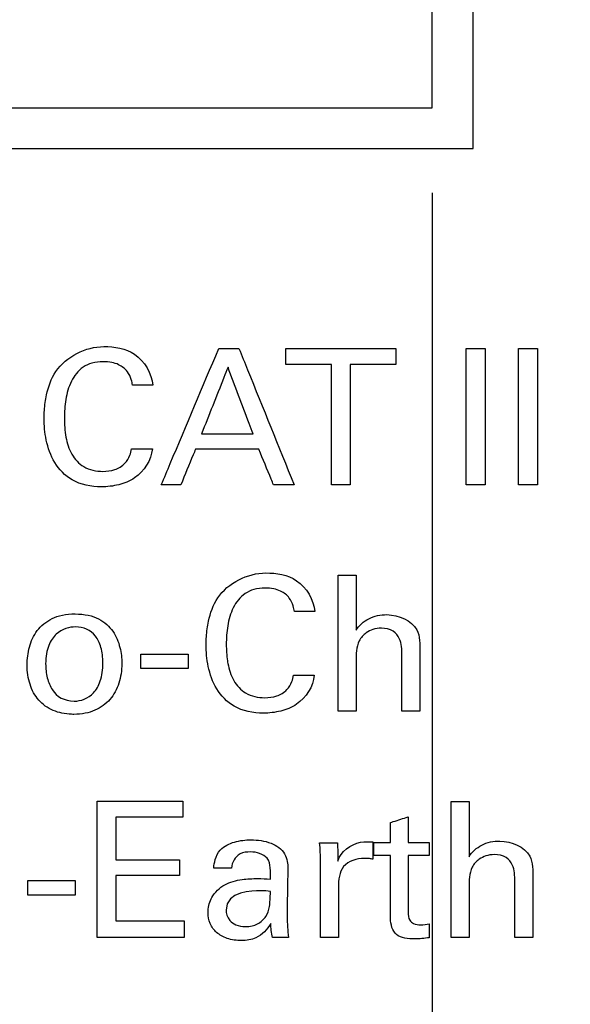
# Model space of a CAD drawing. Header units: inches. Extents: x 0 to 34, y 0 to 22.
# Tile 8 of 43: x 12.557 to 12.963, y 8.068 to 8.793. Entities that reach past the tile are written whole.
import ezdxf

# ---------------------------------------------------------------- set-up
doc = ezdxf.new("R2010")
doc.units = ezdxf.units.IN
doc.header["$LTSCALE"] = 1.87
doc.header["$MEASUREMENT"] = 0
doc.layers.get('0').update_dxf_attribs({"linetype": 'CONTINUOUS'})
doc.layers.add('DATUMCURVES', color=7, linetype='CONTINUOUS')
doc.layers.add('DIMENSIONS', color=7, linetype='CONTINUOUS')
doc.styles.get("Standard").update_dxf_attribs({"font": 'txt', "width": 0.8})
doc.dimstyles.new('DIMSTYLE_2', dxfattribs={"dimtxt": 0.125, "dimasz": 0.18, "dimexe": 0.18, "dimexo": 0.0625, "dimgap": 0.09, "dimtad": 0, "dimtih": 1, "dimtoh": 1, "dimdec": 3, "dimlfac": 0.5, "dimzin": 4, "dimdsep": 46, "dimtxsty": 'STANDARD', "dimblk": '_FILLED', "dimblk1": '_FILLED', "dimblk2": '_FILLED', "dimcen": 0.09, "dimadec": 0, "dimazin": 0, "dimtp": 0.001, "dimtm": 0.001, "dimtfac": 1, "dimtdec": 3, "dimtofl": 0, "dimtmove": 0, "dimatfit": 3, "dimldrblk": '_FILLED', "dimfxl": 1, "dimtolj": 1, "dimtzin": 4, "dimarcsym": 0})

# ---------------------------------------------------------------- blocks, each defined once
blk = doc.blocks.new('*D20')
at = {"layer": 'DIMENSIONS', "color": 2, "linetype": 'CONTINUOUS'}
blk.add_line((12.86098, 8.66555), (12.86098, 6.39855), dxfattribs=at)
at = {"layer": 'DIMENSIONS', "color": 2, "linetype": 'CONTINUOUS', "width": 0.8}
for s, p in [(']', (12.92348, 6.23605)), ('6.17', (12.92348, 5.83605)), ('[', (12.92348, 5.73605)), ('.243', (12.92348, 5.21105))]:
    blk.add_text(s, height=0.125, rotation=90, dxfattribs=at).set_placement(p)
blk = doc.blocks.new('_FILLED')
at = {"color": 0, "linetype": 'BYBLOCK'}
blk.add_solid([(0, 0), (-1, 0.1736), (-1, -0.1736)], dxfattribs=at)

msp = doc.modelspace()

# ---------------------------------------------------------------- linework, layer by layer
at = {"color": 7, "linetype": 'CONTINUOUS'}
for p, q in [((12.89098, 8.69805), (12.89098, 15.71205)), ((12.86098, 8.72805), (12.86098, 15.68205)), ((11.93698, 8.72805), (12.86098, 8.72805)), ((11.93698, 8.69805), (12.89098, 8.69805))]:
    msp.add_line(p, q, dxfattribs=at)
at = {"layer": 'DATUMCURVES', "color": 40, "linetype": 'CONTINUOUS'}
for points, knots in [([(12.57615, 8.511, -0.02453), (12.57642, 8.5129, -0.02453), (12.57784, 8.52086, -0.02453), (12.58469, 8.54157, -0.02453), (12.60596, 8.55224, -0.02453), (12.61925, 8.55224, -0.02453)], [0, 0, 0, 0, 0.089803, 0.377207, 1, 1, 1, 1]), ([(12.61925, 8.55224, -0.02453), (12.62703, 8.55224, -0.02453), (12.64469, 8.54948, -0.02453), (12.65455, 8.53251, -0.02453), (12.65525, 8.52373, -0.02453)], [0, 0, 0, 0, 0.468919, 1, 1, 1, 1]), ([(12.66157, 8.45046, -0.02453), (12.66377, 8.45569, -0.02453), (12.67786, 8.48914, -0.02453), (12.69194, 8.5226, -0.02453), (12.70383, 8.55083, -0.02453)], [0, 0, 0, 0, 0.15625, 1, 1, 1, 1]), ([(12.70383, 8.55083, -0.02453), (12.70461, 8.55083, -0.02453), (12.70956, 8.55083, -0.02453), (12.71452, 8.55083, -0.02453), (12.7187, 8.55083, -0.02453)], [0, 0, 0, 0, 0.15625, 1, 1, 1, 1]), ([(12.7187, 8.55083, -0.02453), (12.72081, 8.5456, -0.02453), (12.73434, 8.51214, -0.02453), (12.74786, 8.47869, -0.02453), (12.75928, 8.45046, -0.02453)], [0, 0, 0, 0, 0.15625, 1, 1, 1, 1]), ([(12.75309, 8.53903, -0.02453), (12.75309, 8.53964, -0.02453), (12.75309, 8.54358, -0.02453), (12.75309, 8.54751, -0.02453), (12.75309, 8.55083, -0.02453)], [0, 0, 0, 0, 0.15625, 1, 1, 1, 1]), ([(12.75309, 8.55083, -0.02453), (12.75732, 8.55083, -0.02453), (12.78433, 8.55083, -0.02453), (12.81135, 8.55083, -0.02453), (12.83415, 8.55083, -0.02453)], [0, 0, 0, 0, 0.15625, 1, 1, 1, 1]), ([(12.83415, 8.55083, -0.02453), (12.83415, 8.55021, -0.02453), (12.83415, 8.54628, -0.02453), (12.83415, 8.54235, -0.02453), (12.83415, 8.53903, -0.02453)], [0, 0, 0, 0, 0.15625, 1, 1, 1, 1]), ([(12.88588, 8.55083, -0.02453), (12.88661, 8.55083, -0.02453), (12.89124, 8.55083, -0.02453), (12.89588, 8.55083, -0.02453), (12.89979, 8.55083, -0.02453)], [0, 0, 0, 0, 0.15625, 1, 1, 1, 1]), ([(12.88588, 8.45046, -0.02453), (12.88588, 8.45569, -0.02453), (12.88588, 8.48914, -0.02453), (12.88588, 8.5226, -0.02453), (12.88588, 8.55083, -0.02453)], [0, 0, 0, 0, 0.15625, 1, 1, 1, 1]), ([(12.89979, 8.55083, -0.02453), (12.89979, 8.5456, -0.02453), (12.89979, 8.51214, -0.02453), (12.89979, 8.47869, -0.02453), (12.89979, 8.45046, -0.02453)], [0, 0, 0, 0, 0.15625, 1, 1, 1, 1]), ([(12.92448, 8.55083, -0.02453), (12.92521, 8.55083, -0.02453), (12.92984, 8.55083, -0.02453), (12.93448, 8.55083, -0.02453), (12.9384, 8.55083, -0.02453)], [0, 0, 0, 0, 0.15625, 1, 1, 1, 1]), ([(12.92448, 8.45046, -0.02453), (12.92448, 8.45569, -0.02453), (12.92448, 8.48914, -0.02453), (12.92448, 8.5226, -0.02453), (12.92448, 8.55083, -0.02453)], [0, 0, 0, 0, 0.15625, 1, 1, 1, 1]), ([(12.9384, 8.55083, -0.02453), (12.9384, 8.5456, -0.02453), (12.9384, 8.51214, -0.02453), (12.9384, 8.47869, -0.02453), (12.9384, 8.45046, -0.02453)], [0, 0, 0, 0, 0.15625, 1, 1, 1, 1]), ([(12.64038, 8.52373, -0.02453), (12.64015, 8.52514, -0.02453), (12.63948, 8.52867, -0.02453), (12.63668, 8.53452, -0.02453), (12.63122, 8.53884, -0.02453), (12.6248, 8.5408, -0.02453), (12.61812, 8.54135, -0.02453), (12.61078, 8.54052, -0.02453), (12.60186, 8.53643, -0.02453), (12.59441, 8.5268, -0.02453), (12.59084, 8.51341, -0.02453), (12.58987, 8.49946, -0.02453), (12.59053, 8.49021, -0.02453), (12.5914, 8.48554, -0.02453)], [0, 0, 0, 0, 0.042181, 0.106209, 0.187347, 0.239174, 0.303053, 0.384319, 0.454931, 0.587887, 0.726707, 0.860307, 1, 1, 1, 1]), ([(12.71064, 8.53708, -0.02453), (12.70963, 8.53451, -0.02453), (12.70313, 8.51811, -0.02453), (12.69664, 8.50171, -0.02453), (12.69116, 8.48787, -0.02453)], [0, 0, 0, 0, 0.15625, 1, 1, 1, 1]), ([(12.72911, 8.48787, -0.02453), (12.72815, 8.49043, -0.02453), (12.72199, 8.50683, -0.02453), (12.71584, 8.52324, -0.02453), (12.71064, 8.53708, -0.02453)], [0, 0, 0, 0, 0.15625, 1, 1, 1, 1]), ([(12.78673, 8.53903, -0.02453), (12.78498, 8.53903, -0.02453), (12.77377, 8.53903, -0.02453), (12.76255, 8.53903, -0.02453), (12.75309, 8.53903, -0.02453)], [0, 0, 0, 0, 0.15625, 1, 1, 1, 1]), ([(12.78673, 8.45046, -0.02453), (12.78673, 8.45507, -0.02453), (12.78673, 8.48459, -0.02453), (12.78673, 8.51412, -0.02453), (12.78673, 8.53903, -0.02453)], [0, 0, 0, 0, 0.15625, 1, 1, 1, 1]), ([(12.83415, 8.53903, -0.02453), (12.8324, 8.53903, -0.02453), (12.82117, 8.53903, -0.02453), (12.80995, 8.53903, -0.02453), (12.80048, 8.53903, -0.02453)], [0, 0, 0, 0, 0.15625, 1, 1, 1, 1]), ([(12.80048, 8.53903, -0.02453), (12.80048, 8.53441, -0.02453), (12.80048, 8.50489, -0.02453), (12.80048, 8.47537, -0.02453), (12.80048, 8.45046, -0.02453)], [0, 0, 0, 0, 0.15625, 1, 1, 1, 1]), ([(12.65525, 8.52373, -0.02453), (12.65447, 8.52373, -0.02453), (12.64952, 8.52373, -0.02453), (12.64456, 8.52373, -0.02453), (12.64038, 8.52373, -0.02453)], [0, 0, 0, 0, 0.15625, 1, 1, 1, 1]), ([(12.65498, 8.47688, -0.02453), (12.6541, 8.46857, -0.02453), (12.64628, 8.45613, -0.02453), (12.63028, 8.44998, -0.02453), (12.61447, 8.44806, -0.02453), (12.59607, 8.4516, -0.02453), (12.58203, 8.46617, -0.02453), (12.57638, 8.48285, -0.02453), (12.57494, 8.49797, -0.02453), (12.57561, 8.50719, -0.02453), (12.57615, 8.511, -0.02453)], [0, 0, 0, 0, 0.184061, 0.27681, 0.371904, 0.534117, 0.667335, 0.796642, 0.915547, 1, 1, 1, 1]), ([(12.5914, 8.48554, -0.02453), (12.59222, 8.48115, -0.02453), (12.59473, 8.47273, -0.02453), (12.60426, 8.46218, -0.02453), (12.61671, 8.45975, -0.02453), (12.62747, 8.46103, -0.02453), (12.63487, 8.46539, -0.02453), (12.63849, 8.47144, -0.02453), (12.6394, 8.47528, -0.02453), (12.63968, 8.47688, -0.02453)], [0, 0, 0, 0, 0.191136, 0.370728, 0.57855, 0.706059, 0.83173, 0.930403, 1, 1, 1, 1]), ([(12.69116, 8.48787, -0.02453), (12.69314, 8.48787, -0.02453), (12.70579, 8.48787, -0.02453), (12.71844, 8.48787, -0.02453), (12.72911, 8.48787, -0.02453)], [0, 0, 0, 0, 0.15625, 1, 1, 1, 1]), ([(12.63968, 8.47688, -0.02453), (12.64047, 8.47688, -0.02453), (12.64557, 8.47688, -0.02453), (12.65067, 8.47688, -0.02453), (12.65498, 8.47688, -0.02453)], [0, 0, 0, 0, 0.15625, 1, 1, 1, 1]), ([(12.68671, 8.47661, -0.02453), (12.68615, 8.47525, -0.02453), (12.68254, 8.46653, -0.02453), (12.67894, 8.45781, -0.02453), (12.67589, 8.45046, -0.02453)], [0, 0, 0, 0, 0.15625, 1, 1, 1, 1]), ([(12.73329, 8.47661, -0.02453), (12.73087, 8.47661, -0.02453), (12.71534, 8.47661, -0.02453), (12.69981, 8.47661, -0.02453), (12.68671, 8.47661, -0.02453)], [0, 0, 0, 0, 0.15625, 1, 1, 1, 1]), ([(12.74414, 8.45046, -0.02453), (12.74358, 8.45182, -0.02453), (12.73996, 8.46054, -0.02453), (12.73634, 8.46925, -0.02453), (12.73329, 8.47661, -0.02453)], [0, 0, 0, 0, 0.15625, 1, 1, 1, 1]), ([(12.67589, 8.45046, -0.02453), (12.67515, 8.45046, -0.02453), (12.67037, 8.45046, -0.02453), (12.6656, 8.45046, -0.02453), (12.66157, 8.45046, -0.02453)], [0, 0, 0, 0, 0.15625, 1, 1, 1, 1]), ([(12.75928, 8.45046, -0.02453), (12.75849, 8.45046, -0.02453), (12.75344, 8.45046, -0.02453), (12.7484, 8.45046, -0.02453), (12.74414, 8.45046, -0.02453)], [0, 0, 0, 0, 0.15625, 1, 1, 1, 1]), ([(12.80048, 8.45046, -0.02453), (12.79977, 8.45046, -0.02453), (12.79518, 8.45046, -0.02453), (12.7906, 8.45046, -0.02453), (12.78673, 8.45046, -0.02453)], [0, 0, 0, 0, 0.15625, 1, 1, 1, 1]), ([(12.89979, 8.45046, -0.02453), (12.89907, 8.45046, -0.02453), (12.89443, 8.45046, -0.02453), (12.88979, 8.45046, -0.02453), (12.88588, 8.45046, -0.02453)], [0, 0, 0, 0, 0.15625, 1, 1, 1, 1]), ([(12.9384, 8.45046, -0.02453), (12.93767, 8.45046, -0.02453), (12.93303, 8.45046, -0.02453), (12.92839, 8.45046, -0.02453), (12.92448, 8.45046, -0.02453)], [0, 0, 0, 0, 0.15625, 1, 1, 1, 1]), ([(12.69533, 8.34433, -0.02453), (12.6956, 8.34623, -0.02453), (12.69701, 8.3542, -0.02453), (12.70386, 8.37491, -0.02453), (12.72515, 8.38557, -0.02453), (12.73844, 8.38557, -0.02453)], [0, 0, 0, 0, 0.089781, 0.377109, 1, 1, 1, 1]), ([(12.73844, 8.38557, -0.02453), (12.74622, 8.38557, -0.02453), (12.76389, 8.38282, -0.02453), (12.77374, 8.36584, -0.02453), (12.77444, 8.35706, -0.02453)], [0, 0, 0, 0, 0.468919, 1, 1, 1, 1]), ([(12.79172, 8.38403, -0.02453), (12.79241, 8.38403, -0.02453), (12.79681, 8.38403, -0.02453), (12.80122, 8.38403, -0.02453), (12.80493, 8.38403, -0.02453)], [0, 0, 0, 0, 0.15625, 1, 1, 1, 1]), ([(12.79172, 8.28379, -0.02453), (12.79172, 8.28901, -0.02453), (12.79172, 8.32242, -0.02453), (12.79172, 8.35583, -0.02453), (12.79172, 8.38403, -0.02453)], [0, 0, 0, 0, 0.15625, 1, 1, 1, 1]), ([(12.80493, 8.38403, -0.02453), (12.80493, 8.3819, -0.02453), (12.80493, 8.36833, -0.02453), (12.80493, 8.35476, -0.02453), (12.80493, 8.34331, -0.02453)], [0, 0, 0, 0, 0.15625, 1, 1, 1, 1]), ([(12.75955, 8.35706, -0.02453), (12.75933, 8.35847, -0.02453), (12.75866, 8.36201, -0.02453), (12.75586, 8.36786, -0.02453), (12.75039, 8.37217, -0.02453), (12.74397, 8.37413, -0.02453), (12.73729, 8.37469, -0.02453), (12.72995, 8.37385, -0.02453), (12.72103, 8.36976, -0.02453), (12.71358, 8.36014, -0.02453), (12.71001, 8.34674, -0.02453), (12.70909, 8.33347, -0.02453), (12.70961, 8.32489, -0.02453), (12.71023, 8.32088, -0.02453)], [0, 0, 0, 0, 0.043013, 0.108346, 0.191183, 0.244088, 0.309275, 0.39219, 0.464233, 0.599881, 0.741517, 0.87783, 1, 1, 1, 1]), ([(12.59553, 8.28146, -0.02453), (12.59065, 8.28164, -0.02453), (12.58085, 8.28369, -0.02453), (12.57066, 8.29134, -0.02453), (12.56423, 8.30308, -0.02453), (12.56223, 8.31683, -0.02453), (12.56385, 8.33116, -0.02453), (12.56939, 8.34363, -0.02453), (12.58028, 8.3528, -0.02453), (12.59115, 8.35547, -0.02453), (12.59828, 8.35538, -0.02453)], [0, 0, 0, 0, 0.123818, 0.261393, 0.398969, 0.536544, 0.652408, 0.768272, 0.884136, 1, 1, 1, 1]), ([(12.59828, 8.35538, -0.02453), (12.60139, 8.35534, -0.02453), (12.60825, 8.35472, -0.02453), (12.61813, 8.35104, -0.02453), (12.62677, 8.34305, -0.02453), (12.6317, 8.33065, -0.02453), (12.63303, 8.31697, -0.02453), (12.63103, 8.30401, -0.02453), (12.6245, 8.29181, -0.02453), (12.61526, 8.28493, -0.02453), (12.60577, 8.28196, -0.02453), (12.59943, 8.28138, -0.02453), (12.59608, 8.28144, -0.02453), (12.59553, 8.28146, -0.02453)], [0, 0, 0, 0, 0.051325, 0.102651, 0.205301, 0.307952, 0.410603, 0.554458, 0.698314, 0.842169, 0.914097, 0.986025, 1, 1, 1, 1]), ([(12.77444, 8.35706, -0.02453), (12.77367, 8.35706, -0.02453), (12.7687, 8.35706, -0.02453), (12.76374, 8.35706, -0.02453), (12.75955, 8.35706, -0.02453)], [0, 0, 0, 0, 0.15625, 1, 1, 1, 1]), ([(12.80493, 8.34331, -0.02453), (12.80706, 8.34693, -0.02453), (12.81418, 8.35304, -0.02453), (12.83086, 8.35676, -0.02453), (12.85225, 8.34816, -0.02453), (12.85192, 8.33292, -0.02453), (12.85192, 8.32744, -0.02453)], [0, 0, 0, 0, 0.18723, 0.390343, 0.755892, 1, 1, 1, 1]), ([(12.59828, 8.3458, -0.02453), (12.5941, 8.3458, -0.02453), (12.58591, 8.34374, -0.02453), (12.57813, 8.33311, -0.02453), (12.57588, 8.32083, -0.02453), (12.57721, 8.308, -0.02453), (12.58213, 8.29616, -0.02453), (12.59, 8.29117, -0.02453), (12.59744, 8.29117, -0.02453)], [0, 0, 0, 0, 0.301951, 0.452927, 0.603903, 0.702927, 0.801951, 1, 1, 1, 1]), ([(12.59744, 8.29117, -0.02453), (12.60238, 8.29117, -0.02453), (12.6103, 8.29394, -0.02453), (12.61716, 8.30505, -0.02453), (12.61917, 8.31831, -0.02453), (12.61757, 8.33142, -0.02453), (12.61201, 8.34227, -0.02453), (12.6044, 8.3458, -0.02453), (12.59828, 8.3458, -0.02453)], [0, 0, 0, 0, 0.2735, 0.41025, 0.547001, 0.66025, 0.7735, 1, 1, 1, 1]), ([(12.83857, 8.32508, -0.02453), (12.83857, 8.3292, -0.02453), (12.83842, 8.33597, -0.02453), (12.8322, 8.34384, -0.02453), (12.82434, 8.34524, -0.02453), (12.81742, 8.34428, -0.02453), (12.81148, 8.34125, -0.02453), (12.8066, 8.33592, -0.02453), (12.80494, 8.32826, -0.02453), (12.80493, 8.32328, -0.02453), (12.80493, 8.32077, -0.02453)], [0, 0, 0, 0, 0.196363, 0.306516, 0.448577, 0.551658, 0.636423, 0.761985, 0.880424, 1, 1, 1, 1]), ([(12.77414, 8.31021, -0.02453), (12.77328, 8.30191, -0.02453), (12.76546, 8.28946, -0.02453), (12.74947, 8.28332, -0.02453), (12.73366, 8.28139, -0.02453), (12.71526, 8.28493, -0.02453), (12.70122, 8.2995, -0.02453), (12.69556, 8.31618, -0.02453), (12.69412, 8.33131, -0.02453), (12.69479, 8.34053, -0.02453), (12.69533, 8.34433, -0.02453)], [0, 0, 0, 0, 0.184021, 0.276764, 0.371777, 0.534059, 0.667308, 0.796628, 0.915542, 1, 1, 1, 1]), ([(12.64643, 8.32565, -0.02453), (12.64825, 8.32565, -0.02453), (12.65988, 8.32565, -0.02453), (12.67151, 8.32565, -0.02453), (12.68132, 8.32565, -0.02453)], [0, 0, 0, 0, 0.15625, 1, 1, 1, 1]), ([(12.83857, 8.28379, -0.02453), (12.83857, 8.28594, -0.02453), (12.83857, 8.2997, -0.02453), (12.83857, 8.31347, -0.02453), (12.83857, 8.32508, -0.02453)], [0, 0, 0, 0, 0.15625, 1, 1, 1, 1]), ([(12.85192, 8.32744, -0.02453), (12.85192, 8.32517, -0.02453), (12.85192, 8.31062, -0.02453), (12.85192, 8.29607, -0.02453), (12.85192, 8.28379, -0.02453)], [0, 0, 0, 0, 0.15625, 1, 1, 1, 1]), ([(12.71023, 8.32088, -0.02453), (12.71033, 8.32021, -0.02453), (12.7112, 8.31514, -0.02453), (12.71392, 8.30606, -0.02453), (12.72345, 8.29552, -0.02453), (12.7359, 8.29308, -0.02453), (12.74665, 8.29437, -0.02453), (12.75406, 8.29871, -0.02453), (12.75767, 8.30478, -0.02453), (12.7586, 8.30861, -0.02453), (12.75887, 8.31021, -0.02453)], [0, 0, 0, 0, 0.028136, 0.213917, 0.388531, 0.590561, 0.714166, 0.836519, 0.932331, 1, 1, 1, 1]), ([(12.80493, 8.32077, -0.02453), (12.80493, 8.31884, -0.02453), (12.80493, 8.30652, -0.02453), (12.80493, 8.29419, -0.02453), (12.80493, 8.28379, -0.02453)], [0, 0, 0, 0, 0.15625, 1, 1, 1, 1]), ([(12.68132, 8.31507, -0.02453), (12.6795, 8.31507, -0.02453), (12.66787, 8.31507, -0.02453), (12.65624, 8.31507, -0.02453), (12.64643, 8.31507, -0.02453)], [0, 0, 0, 0, 0.15625, 1, 1, 1, 1]), ([(12.75887, 8.31021, -0.02453), (12.75967, 8.31021, -0.02453), (12.76476, 8.31021, -0.02453), (12.76985, 8.31021, -0.02453), (12.77414, 8.31021, -0.02453)], [0, 0, 0, 0, 0.15625, 1, 1, 1, 1]), ([(12.80493, 8.28379, -0.02453), (12.80425, 8.28379, -0.02453), (12.79984, 8.28379, -0.02453), (12.79544, 8.28379, -0.02453), (12.79172, 8.28379, -0.02453)], [0, 0, 0, 0, 0.15625, 1, 1, 1, 1]), ([(12.85192, 8.28379, -0.02453), (12.85122, 8.28379, -0.02453), (12.84677, 8.28379, -0.02453), (12.84232, 8.28379, -0.02453), (12.83857, 8.28379, -0.02453)], [0, 0, 0, 0, 0.15625, 1, 1, 1, 1]), ([(12.61431, 8.21749, -0.02453), (12.61759, 8.21749, -0.02453), (12.63858, 8.21749, -0.02453), (12.65957, 8.21749, -0.02453), (12.67728, 8.21749, -0.02453)], [0, 0, 0, 0, 0.15625, 1, 1, 1, 1]), ([(12.61431, 8.11713, -0.02453), (12.61431, 8.12235, -0.02453), (12.61431, 8.15581, -0.02453), (12.61431, 8.18927, -0.02453), (12.61431, 8.21749, -0.02453)], [0, 0, 0, 0, 0.15625, 1, 1, 1, 1]), ([(12.67728, 8.21749, -0.02453), (12.67728, 8.21688, -0.02453), (12.67728, 8.21295, -0.02453), (12.67728, 8.20901, -0.02453), (12.67728, 8.20569, -0.02453)], [0, 0, 0, 0, 0.15625, 1, 1, 1, 1]), ([(12.87484, 8.21736, -0.02453), (12.87553, 8.21736, -0.02453), (12.87994, 8.21736, -0.02453), (12.88435, 8.21736, -0.02453), (12.88808, 8.21736, -0.02453)], [0, 0, 0, 0, 0.15625, 1, 1, 1, 1]), ([(12.87484, 8.11713, -0.02453), (12.87484, 8.12235, -0.02453), (12.87484, 8.15576, -0.02453), (12.87484, 8.18917, -0.02453), (12.87484, 8.21736, -0.02453)], [0, 0, 0, 0, 0.15625, 1, 1, 1, 1]), ([(12.88808, 8.21736, -0.02453), (12.88808, 8.21524, -0.02453), (12.88808, 8.20167, -0.02453), (12.88808, 8.18809, -0.02453), (12.88808, 8.17664, -0.02453)], [0, 0, 0, 0, 0.15625, 1, 1, 1, 1]), ([(12.67728, 8.20569, -0.02453), (12.67472, 8.20569, -0.02453), (12.65836, 8.20569, -0.02453), (12.642, 8.20569, -0.02453), (12.6282, 8.20569, -0.02453)], [0, 0, 0, 0, 0.15625, 1, 1, 1, 1]), ([(12.6282, 8.20569, -0.02453), (12.6282, 8.20407, -0.02453), (12.6282, 8.19364, -0.02453), (12.6282, 8.18321, -0.02453), (12.6282, 8.17442, -0.02453)], [0, 0, 0, 0, 0.15625, 1, 1, 1, 1]), ([(12.83027, 8.20179, -0.02453), (12.83094, 8.20201, -0.02453), (12.83526, 8.2034, -0.02453), (12.83957, 8.20479, -0.02453), (12.84321, 8.20597, -0.02453)], [0, 0, 0, 0, 0.15625, 1, 1, 1, 1]), ([(12.83027, 8.18719, -0.02453), (12.83027, 8.18795, -0.02453), (12.83027, 8.19282, -0.02453), (12.83027, 8.19768, -0.02453), (12.83027, 8.20179, -0.02453)], [0, 0, 0, 0, 0.15625, 1, 1, 1, 1]), ([(12.84321, 8.20597, -0.02453), (12.84321, 8.20499, -0.02453), (12.84321, 8.19873, -0.02453), (12.84321, 8.19247, -0.02453), (12.84321, 8.18719, -0.02453)], [0, 0, 0, 0, 0.15625, 1, 1, 1, 1]), ([(12.70014, 8.16829, -0.02453), (12.70038, 8.17037, -0.02453), (12.70094, 8.1751, -0.02453), (12.70513, 8.18326, -0.02453), (12.71545, 8.18816, -0.02453), (12.72846, 8.18951, -0.02453), (12.74182, 8.18794, -0.02453), (12.75195, 8.1811, -0.02453), (12.75449, 8.17337, -0.02453), (12.75464, 8.16968, -0.02453), (12.75464, 8.16801, -0.02453)], [0, 0, 0, 0, 0.08138, 0.18479, 0.341025, 0.49857, 0.692663, 0.856856, 0.935191, 1, 1, 1, 1]), ([(12.77805, 8.18692, -0.02453), (12.77874, 8.18692, -0.02453), (12.78314, 8.18692, -0.02453), (12.78755, 8.18692, -0.02453), (12.79126, 8.18692, -0.02453)], [0, 0, 0, 0, 0.15625, 1, 1, 1, 1]), ([(12.79126, 8.18692, -0.02453), (12.79128, 8.18622, -0.02453), (12.79137, 8.18173, -0.02453), (12.79146, 8.17723, -0.02453), (12.79153, 8.17344, -0.02453)], [0, 0, 0, 0, 0.15625, 1, 1, 1, 1]), ([(12.79153, 8.17344, -0.02453), (12.79335, 8.18042, -0.02453), (12.80412, 8.18807, -0.02453), (12.81424, 8.18765, -0.02453), (12.81725, 8.18746, -0.02453)], [0, 0, 0, 0, 0.705225, 1, 1, 1, 1]), ([(12.81725, 8.18746, -0.02453), (12.81725, 8.1868, -0.02453), (12.81725, 8.18254, -0.02453), (12.81725, 8.17828, -0.02453), (12.81725, 8.17469, -0.02453)], [0, 0, 0, 0, 0.15625, 1, 1, 1, 1]), ([(12.8179, 8.18719, -0.02453), (12.81854, 8.18719, -0.02453), (12.82267, 8.18719, -0.02453), (12.82679, 8.18719, -0.02453), (12.83027, 8.18719, -0.02453)], [0, 0, 0, 0, 0.15625, 1, 1, 1, 1]), ([(12.84321, 8.18719, -0.02453), (12.84402, 8.18719, -0.02453), (12.84921, 8.18719, -0.02453), (12.8544, 8.18719, -0.02453), (12.85878, 8.18719, -0.02453)], [0, 0, 0, 0, 0.15625, 1, 1, 1, 1]), ([(12.88808, 8.17664, -0.02453), (12.89019, 8.18027, -0.02453), (12.89731, 8.18638, -0.02453), (12.91399, 8.19009, -0.02453), (12.93534, 8.18148, -0.02453), (12.93506, 8.16626, -0.02453), (12.93506, 8.16077, -0.02453)], [0, 0, 0, 0, 0.187046, 0.390508, 0.755776, 1, 1, 1, 1]), ([(12.72724, 8.18011, -0.02453), (12.72461, 8.18011, -0.02453), (12.71754, 8.17959, -0.02453), (12.71342, 8.17232, -0.02453), (12.71322, 8.16829, -0.02453)], [0, 0, 0, 0, 0.394021, 1, 1, 1, 1]), ([(12.74186, 8.16009, -0.02453), (12.74186, 8.1653, -0.02453), (12.74299, 8.17695, -0.02453), (12.73156, 8.18011, -0.02453), (12.72724, 8.18011, -0.02453)], [0, 0, 0, 0, 0.546645, 1, 1, 1, 1]), ([(12.92171, 8.15841, -0.02453), (12.92171, 8.16253, -0.02453), (12.92156, 8.16931, -0.02453), (12.91532, 8.17717, -0.02453), (12.90746, 8.17857, -0.02453), (12.90055, 8.17761, -0.02453), (12.89461, 8.17459, -0.02453), (12.88974, 8.16925, -0.02453), (12.88808, 8.16159, -0.02453), (12.88808, 8.15661, -0.02453), (12.88808, 8.1541, -0.02453)], [0, 0, 0, 0, 0.196371, 0.306609, 0.448917, 0.551808, 0.636553, 0.761995, 0.880424, 1, 1, 1, 1]), ([(12.6282, 8.17442, -0.02453), (12.63064, 8.17442, -0.02453), (12.64621, 8.17442, -0.02453), (12.66178, 8.17442, -0.02453), (12.67491, 8.17442, -0.02453)], [0, 0, 0, 0, 0.15625, 1, 1, 1, 1]), ([(12.67491, 8.17442, -0.02453), (12.67491, 8.17381, -0.02453), (12.67491, 8.16991, -0.02453), (12.67491, 8.16601, -0.02453), (12.67491, 8.16273, -0.02453)], [0, 0, 0, 0, 0.15625, 1, 1, 1, 1]), ([(12.77876, 8.11713, -0.02453), (12.77876, 8.12002, -0.02453), (12.77876, 8.13856, -0.02453), (12.77876, 8.1571, -0.02453), (12.77876, 8.17274, -0.02453)], [0, 0, 0, 0, 0.15625, 1, 1, 1, 1]), ([(12.81098, 8.17537, -0.02453), (12.8055, 8.17537, -0.02453), (12.79305, 8.17167, -0.02453), (12.79194, 8.15941, -0.02453), (12.79194, 8.15424, -0.02453)], [0, 0, 0, 0, 0.514929, 1, 1, 1, 1]), ([(12.81725, 8.17469, -0.02453), (12.81646, 8.175, -0.02453), (12.81435, 8.17535, -0.02453), (12.81224, 8.17537, -0.02453), (12.81098, 8.17537, -0.02453)], [0, 0, 0, 0, 0.403859, 1, 1, 1, 1]), ([(12.83027, 8.17759, -0.02453), (12.82963, 8.17759, -0.02453), (12.8255, 8.17759, -0.02453), (12.82138, 8.17759, -0.02453), (12.8179, 8.17759, -0.02453)], [0, 0, 0, 0, 0.15625, 1, 1, 1, 1]), ([(12.83027, 8.13101, -0.02453), (12.83027, 8.13344, -0.02453), (12.83027, 8.14897, -0.02453), (12.83027, 8.16449, -0.02453), (12.83027, 8.17759, -0.02453)], [0, 0, 0, 0, 0.15625, 1, 1, 1, 1]), ([(12.85878, 8.17759, -0.02453), (12.85797, 8.17759, -0.02453), (12.85278, 8.17759, -0.02453), (12.84759, 8.17759, -0.02453), (12.84321, 8.17759, -0.02453)], [0, 0, 0, 0, 0.15625, 1, 1, 1, 1]), ([(12.84321, 8.17759, -0.02453), (12.84321, 8.17541, -0.02453), (12.84321, 8.16147, -0.02453), (12.84321, 8.14753, -0.02453), (12.84321, 8.13576, -0.02453)], [0, 0, 0, 0, 0.15625, 1, 1, 1, 1]), ([(12.71322, 8.16829, -0.02453), (12.71254, 8.16829, -0.02453), (12.70818, 8.16829, -0.02453), (12.70382, 8.16829, -0.02453), (12.70014, 8.16829, -0.02453)], [0, 0, 0, 0, 0.15625, 1, 1, 1, 1]), ([(12.75464, 8.16801, -0.02453), (12.75461, 8.16628, -0.02453), (12.75442, 8.15515, -0.02453), (12.75423, 8.14403, -0.02453), (12.75407, 8.13465, -0.02453)], [0, 0, 0, 0, 0.15625, 1, 1, 1, 1]), ([(12.56332, 8.15898, -0.02453), (12.56513, 8.15898, -0.02453), (12.57676, 8.15898, -0.02453), (12.58839, 8.15898, -0.02453), (12.5982, 8.15898, -0.02453)], [0, 0, 0, 0, 0.15625, 1, 1, 1, 1]), ([(12.67491, 8.16273, -0.02453), (12.67248, 8.16273, -0.02453), (12.65691, 8.16273, -0.02453), (12.64134, 8.16273, -0.02453), (12.6282, 8.16273, -0.02453)], [0, 0, 0, 0, 0.15625, 1, 1, 1, 1]), ([(12.6282, 8.16273, -0.02453), (12.6282, 8.16099, -0.02453), (12.6282, 8.14987, -0.02453), (12.6282, 8.13874, -0.02453), (12.6282, 8.12936, -0.02453)], [0, 0, 0, 0, 0.15625, 1, 1, 1, 1]), ([(12.6987, 8.14647, -0.02453), (12.70087, 8.15042, -0.02453), (12.7077, 8.15706, -0.02453), (12.72036, 8.16005, -0.02453), (12.73176, 8.1607, -0.02453), (12.73871, 8.16031, -0.02453), (12.74186, 8.16009, -0.02453)], [0, 0, 0, 0, 0.280525, 0.561872, 0.801032, 1, 1, 1, 1]), ([(12.92171, 8.11713, -0.02453), (12.92171, 8.11928, -0.02453), (12.92171, 8.13304, -0.02453), (12.92171, 8.1468, -0.02453), (12.92171, 8.15841, -0.02453)], [0, 0, 0, 0, 0.15625, 1, 1, 1, 1]), ([(12.93506, 8.16077, -0.02453), (12.93506, 8.1585, -0.02453), (12.93506, 8.14395, -0.02453), (12.93506, 8.1294, -0.02453), (12.93506, 8.11713, -0.02453)], [0, 0, 0, 0, 0.15625, 1, 1, 1, 1]), ([(12.70918, 8.13728, -0.02453), (12.70918, 8.13506, -0.02453), (12.71027, 8.13052, -0.02453), (12.71591, 8.12614, -0.02453), (12.72233, 8.1249, -0.02453), (12.72848, 8.12552, -0.02453), (12.73377, 8.12741, -0.02453), (12.73908, 8.1324, -0.02453), (12.74152, 8.13948, -0.02453), (12.74171, 8.14618, -0.02453), (12.74186, 8.15103, -0.02453)], [0, 0, 0, 0, 0.235962, 0.353944, 0.471925, 0.539443, 0.606961, 0.741997, 0.870999, 1, 1, 1, 1]), ([(12.79194, 8.15424, -0.02453), (12.79194, 8.1523, -0.02453), (12.79194, 8.13993, -0.02453), (12.79194, 8.12756, -0.02453), (12.79194, 8.11713, -0.02453)], [0, 0, 0, 0, 0.15625, 1, 1, 1, 1]), ([(12.88808, 8.1541, -0.02453), (12.88808, 8.15217, -0.02453), (12.88808, 8.13985, -0.02453), (12.88808, 8.12752, -0.02453), (12.88808, 8.11713, -0.02453)], [0, 0, 0, 0, 0.15625, 1, 1, 1, 1]), ([(12.5982, 8.1484, -0.02453), (12.59638, 8.1484, -0.02453), (12.58476, 8.1484, -0.02453), (12.57313, 8.1484, -0.02453), (12.56332, 8.1484, -0.02453)], [0, 0, 0, 0, 0.15625, 1, 1, 1, 1]), ([(12.74214, 8.12754, -0.02453), (12.73971, 8.12307, -0.02453), (12.7331, 8.11611, -0.02453), (12.72057, 8.11442, -0.02453), (12.71042, 8.11572, -0.02453), (12.70206, 8.12018, -0.02453), (12.69696, 8.12721, -0.02453), (12.69535, 8.13617, -0.02453), (12.69678, 8.14277, -0.02453), (12.69854, 8.14617, -0.02453), (12.6987, 8.14647, -0.02453)], [0, 0, 0, 0, 0.208338, 0.355787, 0.501847, 0.62274, 0.73261, 0.844964, 0.985978, 1, 1, 1, 1]), ([(12.75407, 8.13465, -0.02453), (12.75407, 8.13391, -0.02453), (12.75422, 8.12806, -0.02453), (12.75451, 8.12219, -0.02453), (12.75521, 8.11713, -0.02453)], [0, 0, 0, 0, 0.125983, 1, 1, 1, 1]), ([(12.84321, 8.13576, -0.02453), (12.84321, 8.13373, -0.02453), (12.84334, 8.13015, -0.02453), (12.84753, 8.1267, -0.02453), (12.85283, 8.12624, -0.02453), (12.85674, 8.12665, -0.02453), (12.85878, 8.12714, -0.02453)], [0, 0, 0, 0, 0.282675, 0.452627, 0.70679, 1, 1, 1, 1]), ([(12.6282, 8.12936, -0.02453), (12.63082, 8.12936, -0.02453), (12.64754, 8.12936, -0.02453), (12.66427, 8.12936, -0.02453), (12.67839, 8.12936, -0.02453)], [0, 0, 0, 0, 0.15625, 1, 1, 1, 1]), ([(12.67839, 8.12936, -0.02453), (12.67839, 8.12872, -0.02453), (12.67839, 8.12464, -0.02453), (12.67839, 8.12057, -0.02453), (12.67839, 8.11713, -0.02453)], [0, 0, 0, 0, 0.15625, 1, 1, 1, 1]), ([(12.84793, 8.11615, -0.02453), (12.84337, 8.11615, -0.02453), (12.833, 8.11662, -0.02453), (12.83027, 8.12685, -0.02453), (12.83027, 8.13101, -0.02453)], [0, 0, 0, 0, 0.522939, 1, 1, 1, 1]), ([(12.67839, 8.11713, -0.02453), (12.67505, 8.11713, -0.02453), (12.65369, 8.11713, -0.02453), (12.63233, 8.11713, -0.02453), (12.61431, 8.11713, -0.02453)], [0, 0, 0, 0, 0.15625, 1, 1, 1, 1]), ([(12.75521, 8.11713, -0.02453), (12.7546, 8.11713, -0.02453), (12.75065, 8.11713, -0.02453), (12.74671, 8.11713, -0.02453), (12.74338, 8.11713, -0.02453)], [0, 0, 0, 0, 0.15625, 1, 1, 1, 1]), ([(12.79194, 8.11713, -0.02453), (12.79125, 8.11713, -0.02453), (12.78686, 8.11713, -0.02453), (12.78246, 8.11713, -0.02453), (12.77876, 8.11713, -0.02453)], [0, 0, 0, 0, 0.15625, 1, 1, 1, 1]), ([(12.88808, 8.11713, -0.02453), (12.88739, 8.11713, -0.02453), (12.88298, 8.11713, -0.02453), (12.87856, 8.11713, -0.02453), (12.87484, 8.11713, -0.02453)], [0, 0, 0, 0, 0.15625, 1, 1, 1, 1]), ([(12.93506, 8.11713, -0.02453), (12.93437, 8.11713, -0.02453), (12.92992, 8.11713, -0.02453), (12.92547, 8.11713, -0.02453), (12.92171, 8.11713, -0.02453)], [0, 0, 0, 0, 0.15625, 1, 1, 1, 1])]:
    msp.add_open_spline(points, degree=3, knots=knots, dxfattribs=at)
for points in [[(12.64643, 8.31507, -0.02453), (12.64643, 8.3186, -0.02453), (12.64643, 8.32212, -0.02453), (12.64643, 8.32565, -0.02453)], [(12.68132, 8.32565, -0.02453), (12.68132, 8.32212, -0.02453), (12.68132, 8.3186, -0.02453), (12.68132, 8.31507, -0.02453)], [(12.77876, 8.17274, -0.02453), (12.77876, 8.17747, -0.02453), (12.7785, 8.18221, -0.02453), (12.77805, 8.18692, -0.02453)], [(12.8179, 8.17759, -0.02453), (12.8179, 8.18079, -0.02453), (12.8179, 8.18399, -0.02453), (12.8179, 8.18719, -0.02453)], [(12.85878, 8.18719, -0.02453), (12.85878, 8.18399, -0.02453), (12.85878, 8.18079, -0.02453), (12.85878, 8.17759, -0.02453)], [(12.56332, 8.1484, -0.02453), (12.56332, 8.15193, -0.02453), (12.56332, 8.15546, -0.02453), (12.56332, 8.15898, -0.02453)], [(12.5982, 8.15898, -0.02453), (12.5982, 8.15546, -0.02453), (12.5982, 8.15193, -0.02453), (12.5982, 8.1484, -0.02453)], [(12.73432, 8.15147, -0.02453), (12.72906, 8.15147, -0.02453), (12.70918, 8.15147, -0.02453), (12.70918, 8.13728, -0.02453)], [(12.74186, 8.15103, -0.02453), (12.73948, 8.15133, -0.02453), (12.73752, 8.15147, -0.02453), (12.73432, 8.15147, -0.02453)], [(12.74338, 8.11713, -0.02453), (12.74244, 8.12049, -0.02453), (12.74214, 8.12404, -0.02453), (12.74214, 8.12754, -0.02453)], [(12.85878, 8.12714, -0.02453), (12.85878, 8.12375, -0.02453), (12.85878, 8.12037, -0.02453), (12.85878, 8.11699, -0.02453)], [(12.85878, 8.11699, -0.02453), (12.8552, 8.11638, -0.02453), (12.85156, 8.11615, -0.02453), (12.84793, 8.11615, -0.02453)]]:
    msp.add_open_spline(points, degree=3, dxfattribs=at)

# ---------------------------------------------------------------- dimensions: what is measured, and where the dimension line sits
at = {"layer": 'DIMENSIONS', "color": 2, "linetype": 'CONTINUOUS'}
dim = msp.add_ordinate_dim(feature_location=(12.86098, 8.66555), offset=(0, -2.267), dtype=1, origin=(12.37498, 8.72805), dimstyle='DIMSTYLE_2', dxfattribs=at)
dim.commit()
dim.dimension.update_dxf_attribs({"geometry": '*D20', "text_midpoint": (12.86098, 5.77355)})

doc.saveas('drawing.dxf')
